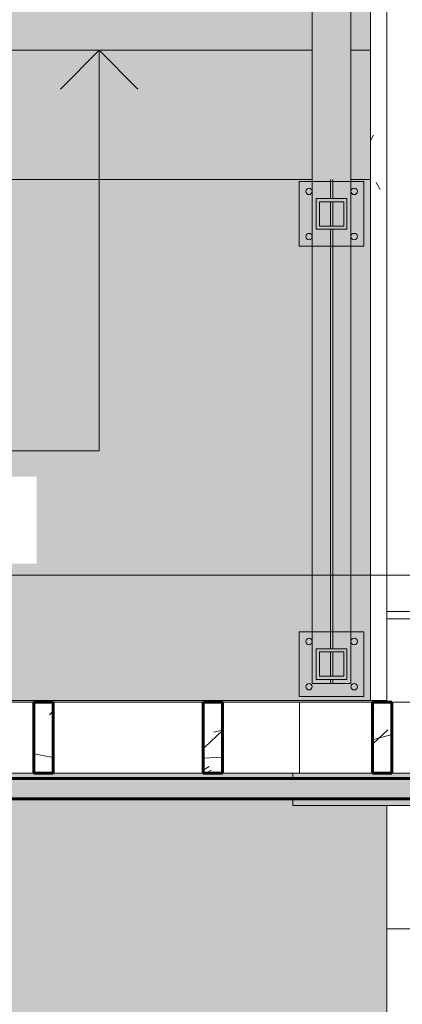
# Model space of a CAD drawing. Header units: inches. Extents: x 1931 to 3155, y 8338 to 8904.
# Tile 12 of 45: x 2401 to 2431, y 8490 to 8566. Entities that reach past the tile are written whole.
import ezdxf

# ---------------------------------------------------------------- set-up
doc = ezdxf.new("R2010")
doc.units = ezdxf.units.IN
doc.header["$MEASUREMENT"] = 0
doc.linetypes.add('Overhead 1_16_', pattern=[0.101562, 0.0625, -0.039062])
for name, color, linetype, lineweight in [('A-ANNO-DIMS', 211, 'Continuous', 9), ('A-ANNO-DIMS-48', 211, 'Continuous', 9), ('A-FLOR', 192, 'Continuous', 18), ('A-FLOR-HRAL', 11, 'Continuous', 9), ('A-GLAZ-CWMG', 51, 'Continuous', 9), ('A-GLAZ-CWMG-1', 51, 'Continuous', 60), ('A-ROOF', 132, 'Continuous', 18), ('A-ROOF-PATT-1', 132, 'Continuous', 9), ('A-WALL-1', 113, 'Continuous', 9), ('A-WALL-2', 113, 'Continuous', 60), ('C-BLDG-PADS', 91, 'Continuous', 9), ('I-WALL', 2, 'Continuous', 18), ('S-STRS', 31, 'Continuous', 9), ('S-STRS-1', 31, 'Overhead 1_16_', 9), ('S-STRS-ANNO', 31, 'Continuous', 9)]:
    doc.layers.add(name, color=color, linetype=linetype, lineweight=lineweight)
doc.styles.add('Century Gothic', font='ufonts.com_century-gothic.ttf', dxfattribs={"height": 4.5})
doc.dimstyles.new('OD__1__Tol__', dxfattribs={"dimscale": 12, "dimtxt": 4.698757, "dimasz": 0.5, "dimexe": 0.375, "dimexo": 0.25, "dimgap": 0.0625, "dimtad": 1, "dimdec": 0, "dimzin": 3, "dimdsep": 46, "dimlunit": 4, "dimtxsty": 'Century Gothic', "dimblk1": 'OBLIQUE', "dimblk2": 'OBLIQUE', "dimsah": 1, "dimcen": 0.09, "dimdle": 0.375, "dimazin": 0, "dimtfac": 1, "dimtdec": 4, "dimtix": 1, "dimtmove": 0, "dimatfit": 3, "dimfxl": 1, "dimtvp": 1, "dimtfill": 1, "dimfrac": 2, "dimtolj": 1, "dimtzin": 0, "dimarcsym": 2})

# ---------------------------------------------------------------- blocks, each defined once
blk = doc.blocks.new('Rectangular Mullion - Profile_Polycarbonate_Lower-1369387-FLOOR PLAN - 2ND FLOOR')
at = {"layer": 'A-GLAZ-CWMG'}
for points in [[(2469.43, 8507.644), (2471.68, 8507.644), (2471.68, 8508.069), (2422.43, 8508.069), (2422.43, 8507.644), (2467.93, 8507.644)], [(2424.51, 8505.569), (2471.68, 8505.569), (2471.68, 8506.069), (2422.43, 8506.069), (2422.43, 8505.569)]]:
    blk.add_hatch(color=256, dxfattribs=at).paths.add_polyline_path(points, flags=0)
for p, q in [((2422.43, 8508.069), (2422.43, 8507.644)), ((2428.602, 8508.069), (2422.43, 8508.069)), ((2441.712, 8508.069), (2430.102, 8508.069)), ((2422.43, 8506.069), (2422.43, 8505.569)), ((2471.68, 8505.569), (2422.43, 8505.569))]:
    blk.add_line(p, q, dxfattribs=at)
blk = doc.blocks.new('Rectangular Mullion - Stud - Base_Head-1369392-FLOOR PLAN - 2ND FLOOR')
at = {"layer": 'A-GLAZ-CWMG'}
for p, q in [((2422.948, 8513.569), (2416.993, 8513.569)), ((2422.948, 8508.069), (2422.948, 8513.569)), ((2416.993, 8508.069), (2422.43, 8508.069))]:
    blk.add_line(p, q, dxfattribs=at)
blk = doc.blocks.new('Rectangular Mullion - Stud - Vertical-1369394-FLOOR PLAN - 2ND FLOOR')
at = {"layer": 'A-GLAZ-CWMG'}
h = blk.add_hatch(dxfattribs=at)
h.set_pattern_fill('FP_24', color=256, style=0, pattern_type=2)
h.set_pattern_definition([(4.764, (-2428.602, 8503.989), (-264.33073053, -20.0293162), [2.89, -286.108]), (348.69, (-2425.722, 8504.229), (97.846637, -14.7692292), [3.671, -118.705]), (315, (-2422.122, 8503.509), (24.000618, 0), [2.715, -31.226]), (313.152, (-2420.202, 8501.589), (337.59427673, -358.50590651), [5.264, -521.098]), (347.005, (-2416.602, 8497.749), (-215.190878, 51.5072332), [3.202, -316.998]), (0, (-2413.482, 8497.03), (24, 24), [6, -18]), (9.462, (-2407.482, 8497.029), (-121.2976096, -16.2151408), [2.92, -143.067]), (5.711, (-2428.602, 8497.509), (-216.4749802, -19.2491386), [2.412, -238.785]), (0, (-2426.202, 8497.75), (24, 24), [3.6, -20.4]), (331.699, (-2422.602, 8497.749), (265.5406774, -141.13929466), [3.544, -350.812]), (307.875, (-2419.482, 8496.069), (-92.67717717, 122.5849696), [5.473, -268.169]), (320.711, (-2416.122, 8491.749), (146.13938044, -117.3845733), [3.411, -337.693]), (353.66, (-2413.482, 8489.589), (192.5853557, -18.7314135), [4.347, -212.983]), (11.889, (-2409.162, 8489.109), (-336.50838353, -69.58287241), [4.66, -461.336]), (6.71, (-2428.602, 8490.069), (215.67256736, 26.78553556), [4.108, -406.706]), (356.633, (-2424.522, 8490.549), (384.16561013, -21.19016942), [4.087, -404.618]), (326.31, (-2420.442, 8490.309), (-40.615467, 35.076419), [4.327, -82.207]), (312.51, (-2416.842, 8487.909), (242.17158089, -262.00993717), [3.907, -386.785]), (345.069, (-2414.202, 8485.029), (264.79744534, -69.01056513), [3.726, -368.854]), (0, (-2410.602, 8484.07), (24, 24), [2.88, -21.12]), (12.995, (-2407.722, 8484.069), (215.190878, 51.5072332), [3.202, -316.998]), (0, (-2421.162, 8508.07), (24, 24), [0.063, -23.937]), (136.848, (-2417.802, 8504.469), (358.50590651, -337.59427673), [5.264, -521.098]), (153.435, (-2421.642, 8484.069), (-33.599609, 4.799914), [2.147, -51.519]), (171.87, (-2423.562, 8485.029), (-144.9601737, 17.2798751), [3.394, -166.312]), (203.199, (-2426.922, 8485.509), (-117.5174286, -53.7938028), [1.828, -180.951]), (333.435, (-2417.802, 8504.469), (33.599609, -4.799914), [2.683, -50.982]), (353.29, (-2415.402, 8503.269), (-215.67256736, 26.78553556), [4.108, -406.706]), (10.125, (-2411.322, 8502.789), (407.70250838, 73.66378219), [6.826, -675.804]), (10.305, (-2428.602, 8506.629), (143.232332, 28.2248388), [2.683, -265.645]), (344.476, (-2425.962, 8507.109), (-263.31229919, 74.47540965), [4.484, -443.873]), (317.121, (-2421.642, 8505.909), (-310.28971512, 289.84112791), [4.585, -453.934]), (325.305, (-2418.282, 8502.789), (241.72817335, -165.50303544), [3.795, -375.679]), (350.538, (-2415.162, 8500.629), (121.2976096, -16.2151408), [4.38, -141.607]), (6.582, (-2410.842, 8499.909), (-408.21037087, -46.17851199), [6.281, -621.859]), (8.13, (-2428.602, 8500.629), (-144.9601737, -17.2798751), [3.394, -166.312]), (348.69, (-2425.242, 8501.109), (97.846637, -14.7692292), [3.671, -118.705]), (317.49, (-2421.642, 8500.389), (-262.00993717, 242.17158089), [3.907, -386.785]), (315, (-2418.762, 8497.749), (24.000618, 0), [4.412, -29.529]), (342.646, (-2415.642, 8494.629), (-311.14572085, 98.7331841), [4.023, -398.29]), (3.366, (-2411.802, 8493.429), (-384.16597991, -21.18346446), [4.087, -404.618]), (17.103, (-2407.722, 8493.669), (238.96152613, 75.3745247), [3.264, -323.171]), (8.746, (-2428.602, 8494.629), (167.44529743, 27.60680008), [3.157, -312.514]), (345.069, (-2425.482, 8495.109), (264.79744534, -69.01056513), [3.726, -368.854]), (327.995, (-2421.882, 8494.149), (-117.3041158, 76.3139748), [4.528, -221.887]), (310.101, (-2418.042, 8491.749), (-262.52245709, 313.24407783), [5.961, -590.186]), (344.055, (-2414.202, 8487.189), (-94.1891725, 30.3394132), [3.494, -171.228]), (6.009, (-2410.842, 8486.229), (239.73726688, 26.49841584), [4.585, -453.934]), (23.199, (-2406.282, 8486.709), (117.5174286, 53.7938028), [1.828, -180.951]), (9.462, (-2428.602, 8487.429), (-121.2976096, -16.2151408), [2.92, -143.067]), (349.992, (-2425.722, 8487.909), (264.48359408, -45.26219381), [4.143, -410.161]), (322.595, (-2421.642, 8487.189), (313.36391941, -238.21694532), [5.136, -508.486]), (330.945, (-2417.562, 8508.069), (170.2633483, -91.9257102), [2.471, -244.624]), (349.216, (-2415.402, 8506.869), (-383.5801134, 74.2040015), [5.131, -507.931]), (7.125, (-2410.362, 8505.909), (-168.7389667, -18.0921544), [5.805, -187.689])])
h.paths.add_polyline_path([(1.5, 0), (1.5, -5.5), (0, -5.5), (0, 0)], flags=0)
at = {"layer": 'A-GLAZ-CWMG-1'}
for p, q in [((0, 0), (1.5, 0)), ((0, -5.5), (0, 0)), ((1.5, 0), (1.5, -5.5)), ((1.5, -5.5), (0, -5.5))]:
    blk.add_line(p, q, dxfattribs=at)
blk = doc.blocks.new('Rectangular Mullion - Stud - Vertical-1310497-FLOOR PLAN - 2ND FLOOR')
at = {"layer": 'A-GLAZ-CWMG'}
h = blk.add_hatch(dxfattribs=at)
h.set_pattern_fill('FP_25', color=256, style=0, pattern_type=2)
h.set_pattern_definition([(4.764, (-2415.493, 8503.989), (-264.33073053, -20.0293162), [2.89, -286.108]), (348.69, (-2412.613, 8504.229), (97.846637, -14.7692292), [3.671, -118.705]), (315, (-2409.013, 8503.509), (24.000618, 0), [2.715, -31.226]), (313.152, (-2407.093, 8501.589), (337.59427673, -358.50590651), [5.264, -521.098]), (347.005, (-2403.493, 8497.749), (-215.190878, 51.5072332), [3.202, -316.998]), (0, (-2400.373, 8497.03), (24, 24), [6, -18]), (9.462, (-2394.373, 8497.029), (-121.2976096, -16.2151408), [2.92, -143.067]), (5.711, (-2415.493, 8497.509), (-216.4749802, -19.2491386), [2.412, -238.785]), (0, (-2413.093, 8497.75), (24, 24), [3.6, -20.4]), (331.699, (-2409.493, 8497.749), (265.5406774, -141.13929466), [3.544, -350.812]), (307.875, (-2406.373, 8496.069), (-92.67717717, 122.5849696), [5.473, -268.169]), (320.711, (-2403.013, 8491.749), (146.13938044, -117.3845733), [3.411, -337.693]), (353.66, (-2400.373, 8489.589), (192.5853557, -18.7314135), [4.347, -212.983]), (11.889, (-2396.053, 8489.109), (-336.50838353, -69.58287241), [4.66, -461.336]), (6.71, (-2415.493, 8490.069), (215.67256736, 26.78553556), [4.108, -406.706]), (356.633, (-2411.413, 8490.549), (384.16561013, -21.19016942), [4.087, -404.618]), (326.31, (-2407.333, 8490.309), (-40.615467, 35.076419), [4.327, -82.207]), (312.51, (-2403.733, 8487.909), (242.17158089, -262.00993717), [3.907, -386.785]), (345.069, (-2401.093, 8485.029), (264.79744534, -69.01056513), [3.726, -368.854]), (0, (-2397.493, 8484.07), (24, 24), [2.88, -21.12]), (12.995, (-2394.613, 8484.069), (215.190878, 51.5072332), [3.202, -316.998]), (0, (-2408.053, 8508.07), (24, 24), [0.063, -23.937]), (136.848, (-2404.693, 8504.469), (358.50590651, -337.59427673), [5.264, -521.098]), (153.435, (-2408.533, 8484.069), (-33.599609, 4.799914), [2.147, -51.519]), (171.87, (-2410.453, 8485.029), (-144.9601737, 17.2798751), [3.394, -166.312]), (203.199, (-2413.813, 8485.509), (-117.5174286, -53.7938028), [1.828, -180.951]), (333.435, (-2404.693, 8504.469), (33.599609, -4.799914), [2.683, -50.982]), (353.29, (-2402.293, 8503.269), (-215.67256736, 26.78553556), [4.108, -406.706]), (10.125, (-2398.213, 8502.789), (407.70250838, 73.66378219), [6.826, -675.804]), (10.305, (-2415.493, 8506.629), (143.232332, 28.2248388), [2.683, -265.645]), (344.476, (-2412.853, 8507.109), (-263.31229919, 74.47540965), [4.484, -443.873]), (317.121, (-2408.533, 8505.909), (-310.28971512, 289.84112791), [4.585, -453.934]), (325.305, (-2405.173, 8502.789), (241.72817335, -165.50303544), [3.795, -375.679]), (350.538, (-2402.053, 8500.629), (121.2976096, -16.2151408), [4.38, -141.607]), (6.582, (-2397.733, 8499.909), (-408.21037087, -46.17851199), [6.281, -621.859]), (8.13, (-2415.493, 8500.629), (-144.9601737, -17.2798751), [3.394, -166.312]), (348.69, (-2412.133, 8501.109), (97.846637, -14.7692292), [3.671, -118.705]), (317.49, (-2408.533, 8500.389), (-262.00993717, 242.17158089), [3.907, -386.785]), (315, (-2405.653, 8497.749), (24.000618, 0), [4.412, -29.529]), (342.646, (-2402.533, 8494.629), (-311.14572085, 98.7331841), [4.023, -398.29]), (3.366, (-2398.693, 8493.429), (-384.16597991, -21.18346446), [4.087, -404.618]), (17.103, (-2394.613, 8493.669), (238.96152613, 75.3745247), [3.264, -323.171]), (8.746, (-2415.493, 8494.629), (167.44529743, 27.60680008), [3.157, -312.514]), (345.069, (-2412.373, 8495.109), (264.79744534, -69.01056513), [3.726, -368.854]), (327.995, (-2408.773, 8494.149), (-117.3041158, 76.3139748), [4.528, -221.887]), (310.101, (-2404.933, 8491.749), (-262.52245709, 313.24407783), [5.961, -590.186]), (344.055, (-2401.093, 8487.189), (-94.1891725, 30.3394132), [3.494, -171.228]), (6.009, (-2397.733, 8486.229), (239.73726688, 26.49841584), [4.585, -453.934]), (23.199, (-2393.173, 8486.709), (117.5174286, 53.7938028), [1.828, -180.951]), (9.462, (-2415.493, 8487.429), (-121.2976096, -16.2151408), [2.92, -143.067]), (349.992, (-2412.613, 8487.909), (264.48359408, -45.26219381), [4.143, -410.161]), (322.595, (-2408.533, 8487.189), (313.36391941, -238.21694532), [5.136, -508.486]), (330.945, (-2404.453, 8508.069), (170.2633483, -91.9257102), [2.471, -244.624]), (349.216, (-2402.293, 8506.869), (-383.5801134, 74.2040015), [5.131, -507.931]), (7.125, (-2397.253, 8505.909), (-168.7389667, -18.0921544), [5.805, -187.689])])
h.paths.add_polyline_path([(1.5, 0), (1.5, -5.5), (0, -5.5), (0, 0)], flags=0)
at = {"layer": 'A-GLAZ-CWMG-1'}
for p, q in [((0, 0), (1.5, 0)), ((0, -5.5), (0, 0)), ((1.5, 0), (1.5, -5.5)), ((1.5, -5.5), (0, -5.5))]:
    blk.add_line(p, q, dxfattribs=at)
blk = doc.blocks.new('Rectangular Mullion - Stud - Base_Head-1249095-FLOOR PLAN - 2ND FLOOR')
at = {"layer": 'A-GLAZ-CWMG'}
for p, q in [((2363.055, 8513.569), (2351.446, 8513.569)), ((2351.446, 8508.069), (2363.055, 8508.069))]:
    blk.add_line(p, q, dxfattribs=at)
blk = doc.blocks.new('Rectangular Mullion - Stud - Vertical-1310504-FLOOR PLAN - 2ND FLOOR')
at = {"layer": 'A-GLAZ-CWMG'}
h = blk.add_hatch(dxfattribs=at)
h.set_pattern_fill('FP_26', color=256, style=0, pattern_type=2)
h.set_pattern_definition([(4.764, (-2402.384, 8503.989), (-264.33073053, -20.0293162), [2.89, -286.108]), (348.69, (-2399.504, 8504.229), (97.846637, -14.7692292), [3.671, -118.705]), (315, (-2395.904, 8503.509), (24.000618, 0), [2.715, -31.226]), (313.152, (-2393.984, 8501.589), (337.59427673, -358.50590651), [5.264, -521.098]), (347.005, (-2390.384, 8497.749), (-215.190878, 51.5072332), [3.202, -316.998]), (0, (-2387.264, 8497.03), (24, 24), [6, -18]), (9.462, (-2381.264, 8497.029), (-121.2976096, -16.2151408), [2.92, -143.067]), (5.711, (-2402.384, 8497.509), (-216.4749802, -19.2491386), [2.412, -238.785]), (0, (-2399.984, 8497.75), (24, 24), [3.6, -20.4]), (331.699, (-2396.384, 8497.749), (265.5406774, -141.13929466), [3.544, -350.812]), (307.875, (-2393.264, 8496.069), (-92.67717717, 122.5849696), [5.473, -268.169]), (320.711, (-2389.904, 8491.749), (146.13938044, -117.3845733), [3.411, -337.693]), (353.66, (-2387.264, 8489.589), (192.5853557, -18.7314135), [4.347, -212.983]), (11.889, (-2382.944, 8489.109), (-336.50838353, -69.58287241), [4.66, -461.336]), (6.71, (-2402.384, 8490.069), (215.67256736, 26.78553556), [4.108, -406.706]), (356.633, (-2398.304, 8490.549), (384.16561013, -21.19016942), [4.087, -404.618]), (326.31, (-2394.224, 8490.309), (-40.615467, 35.076419), [4.327, -82.207]), (312.51, (-2390.624, 8487.909), (242.17158089, -262.00993717), [3.907, -386.785]), (345.069, (-2387.984, 8485.029), (264.79744534, -69.01056513), [3.726, -368.854]), (0, (-2384.384, 8484.07), (24, 24), [2.88, -21.12]), (12.995, (-2381.504, 8484.069), (215.190878, 51.5072332), [3.202, -316.998]), (0, (-2394.944, 8508.07), (24, 24), [0.063, -23.937]), (136.848, (-2391.584, 8504.469), (358.50590651, -337.59427673), [5.264, -521.098]), (153.435, (-2395.424, 8484.069), (-33.599609, 4.799914), [2.147, -51.519]), (171.87, (-2397.344, 8485.029), (-144.9601737, 17.2798751), [3.394, -166.312]), (203.199, (-2400.704, 8485.509), (-117.5174286, -53.7938028), [1.828, -180.951]), (333.435, (-2391.584, 8504.469), (33.599609, -4.799914), [2.683, -50.982]), (353.29, (-2389.184, 8503.269), (-215.67256736, 26.78553556), [4.108, -406.706]), (10.125, (-2385.104, 8502.789), (407.70250838, 73.66378219), [6.826, -675.804]), (10.305, (-2402.384, 8506.629), (143.232332, 28.2248388), [2.683, -265.645]), (344.476, (-2399.744, 8507.109), (-263.31229919, 74.47540965), [4.484, -443.873]), (317.121, (-2395.424, 8505.909), (-310.28971512, 289.84112791), [4.585, -453.934]), (325.305, (-2392.064, 8502.789), (241.72817335, -165.50303544), [3.795, -375.679]), (350.538, (-2388.944, 8500.629), (121.2976096, -16.2151408), [4.38, -141.607]), (6.582, (-2384.624, 8499.909), (-408.21037087, -46.17851199), [6.281, -621.859]), (8.13, (-2402.384, 8500.629), (-144.9601737, -17.2798751), [3.394, -166.312]), (348.69, (-2399.024, 8501.109), (97.846637, -14.7692292), [3.671, -118.705]), (317.49, (-2395.424, 8500.389), (-262.00993717, 242.17158089), [3.907, -386.785]), (315, (-2392.544, 8497.749), (24.000618, 0), [4.412, -29.529]), (342.646, (-2389.424, 8494.629), (-311.14572085, 98.7331841), [4.023, -398.29]), (3.366, (-2385.584, 8493.429), (-384.16597991, -21.18346446), [4.087, -404.618]), (17.103, (-2381.504, 8493.669), (238.96152613, 75.3745247), [3.264, -323.171]), (8.746, (-2402.384, 8494.629), (167.44529743, 27.60680008), [3.157, -312.514]), (345.069, (-2399.264, 8495.109), (264.79744534, -69.01056513), [3.726, -368.854]), (327.995, (-2395.664, 8494.149), (-117.3041158, 76.3139748), [4.528, -221.887]), (310.101, (-2391.824, 8491.749), (-262.52245709, 313.24407783), [5.961, -590.186]), (344.055, (-2387.984, 8487.189), (-94.1891725, 30.3394132), [3.494, -171.228]), (6.009, (-2384.624, 8486.229), (239.73726688, 26.49841584), [4.585, -453.934]), (23.199, (-2380.064, 8486.709), (117.5174286, 53.7938028), [1.828, -180.951]), (9.462, (-2402.384, 8487.429), (-121.2976096, -16.2151408), [2.92, -143.067]), (349.992, (-2399.504, 8487.909), (264.48359408, -45.26219381), [4.143, -410.161]), (322.595, (-2395.424, 8487.189), (313.36391941, -238.21694532), [5.136, -508.486]), (330.945, (-2391.344, 8508.069), (170.2633483, -91.9257102), [2.471, -244.624]), (349.216, (-2389.184, 8506.869), (-383.5801134, 74.2040015), [5.131, -507.931]), (7.125, (-2384.144, 8505.909), (-168.7389667, -18.0921544), [5.805, -187.689])])
h.paths.add_polyline_path([(1.5, 0), (1.5, -5.5), (0, -5.5), (0, 0)], flags=0)
at = {"layer": 'A-GLAZ-CWMG-1'}
for p, q in [((0, 0), (1.5, 0)), ((0, -5.5), (0, 0)), ((1.5, 0), (1.5, -5.5)), ((1.5, -5.5), (0, -5.5))]:
    blk.add_line(p, q, dxfattribs=at)
blk = doc.blocks.new('Rectangular Mullion - Stud - Base_Head-1369400-FLOOR PLAN - 2ND FLOOR')
at = {"layer": 'A-GLAZ-CWMG'}
for p, q in [((2422.948, 8513.569), (2422.948, 8508.069)), ((2427.542, 8513.569), (2422.948, 8513.569))]:
    blk.add_line(p, q, dxfattribs=at)
blk = doc.blocks.new('Rectangular Mullion - Stud - Base_Head-1369401-FLOOR PLAN - 2ND FLOOR')
at = {"layer": 'A-GLAZ-CWMG'}
for p, q in [((2428.602, 8513.569), (2427.542, 8513.569)), ((2440.651, 8513.569), (2430.102, 8513.569))]:
    blk.add_line(p, q, dxfattribs=at)
blk = doc.blocks.new('Railing - 2_ x 1_2_ 2-V14-FLOOR PLAN - 2ND FLOOR')
at = {"layer": 'A-FLOR-HRAL'}
h = blk.add_hatch(color=256, dxfattribs=at)
h.paths.add_polyline_path([(1.685, -2.5), (2.5, -2.5), (2.5, 2.5), (-2.5, 2.5), (-2.5, -2.5), (1.573, -2.5)], flags=0)
h.paths.add_polyline_path([(1.685, -1.991), (1.573, -1.927), (1.509, -1.815), (1.509, -1.685), (1.573, -1.573), (1.685, -1.509), (1.815, -1.509), (1.915, -1.573), (1.967, -1.625), (1.991, -1.685), (1.991, -1.815), (1.927, -1.927), (1.815, -1.991)], flags=0)
h.paths.add_polyline_path([(-1.685, -1.991), (-1.815, -1.991), (-1.927, -1.927), (-1.991, -1.815), (-1.991, -1.685), (-1.927, -1.573), (-1.815, -1.509), (-1.685, -1.509), (-1.573, -1.573), (-1.509, -1.685), (-1.509, -1.815), (-1.573, -1.927)], flags=0)
h.paths.add_polyline_path([(-0.924, -1.187), (-1.187, -1.187), (-1.187, 1.188), (1.188, 1.188), (1.188, -1.187), (0.938, -1.187)], flags=0)
h.paths.add_polyline_path([(0.938, -0.937), (0.938, 0.938), (-0.937, 0.938), (-0.924, -0.937)], flags=0)
h.paths.add_polyline_path([(-1.815, 1.509), (-1.927, 1.573), (-1.991, 1.685), (-2, 1.75), (-1.967, 1.875), (-1.875, 1.967), (-1.75, 2), (-1.625, 1.967), (-1.573, 1.927), (-1.509, 1.815), (-1.509, 1.685), (-1.573, 1.573), (-1.685, 1.509)], flags=0)
h.paths.add_polyline_path([(1.815, 1.509), (1.685, 1.509), (1.573, 1.573), (1.509, 1.685), (1.509, 1.815), (1.573, 1.927), (1.625, 1.967), (1.75, 2), (1.875, 1.967), (1.967, 1.875), (1.991, 1.815), (1.991, 1.685), (1.967, 1.625), (1.875, 1.533)], flags=0)
h = blk.add_hatch(color=256, dxfattribs=at)
h.paths.add_polyline_path([(1.685, -1.991), (1.815, -1.991), (1.927, -1.927), (1.991, -1.815), (1.991, -1.685), (1.967, -1.625), (1.875, -1.533), (1.815, -1.509), (1.685, -1.509), (1.573, -1.573), (1.509, -1.685), (1.509, -1.815), (1.573, -1.927)], flags=0)
h.paths.add_polyline_path([(-1.815, -1.991), (-1.685, -1.991), (-1.573, -1.927), (-1.509, -1.815), (-1.509, -1.685), (-1.573, -1.573), (-1.685, -1.509), (-1.815, -1.509), (-1.927, -1.573), (-1.991, -1.685), (-1.991, -1.815), (-1.927, -1.927)], flags=0)
h.paths.add_polyline_path([(-1.685, 1.509), (-1.573, 1.573), (-1.509, 1.685), (-1.509, 1.815), (-1.573, 1.927), (-1.625, 1.967), (-1.75, 2), (-1.875, 1.967), (-1.967, 1.875), (-2, 1.75), (-1.991, 1.685), (-1.927, 1.573), (-1.815, 1.509)], flags=0)
h.paths.add_polyline_path([(1.815, 1.509), (1.875, 1.533), (1.967, 1.625), (1.991, 1.685), (1.991, 1.815), (1.967, 1.875), (1.875, 1.967), (1.75, 2), (1.625, 1.967), (1.573, 1.927), (1.509, 1.815), (1.509, 1.685), (1.573, 1.573), (1.685, 1.509)], flags=0)
h = blk.add_hatch(color=256, dxfattribs=at)
h.paths.add_polyline_path([(-1.187, -1.187), (1.188, -1.187), (1.188, 1.188), (-1.187, 1.188), (-1.187, 1.05)], flags=0)
h.paths.add_polyline_path([(-0.937, -0.937), (-0.924, 0.938), (0.938, 0.938), (0.938, -0.937), (-0.924, -0.937)], flags=0)
for p, q in [((2.5, 2.5), (-2.5, 2.5)), ((-2.5, 2.5), (-2.5, -2.5)), ((2.5, -2.5), (2.5, 2.5)), ((-1.187, 1.188), (1.188, 1.188)), ((-1.187, -1.187), (-1.187, 1.188)), ((-0.937, -0.937), (-0.937, 0.938)), ((-0.937, 0.938), (0.938, 0.938)), ((0.938, 0.938), (0.938, -0.937)), ((1.188, 1.188), (1.188, -1.187)), ((1.188, -1.187), (-1.187, -1.187)), ((0.938, -0.937), (-0.937, -0.937)), ((-2.5, -2.5), (2.5, -2.5))]:
    blk.add_line(p, q, dxfattribs=at)
for centre, start, end in [((-1.75, 1.75), 360, 180), ((-1.75, 1.75), 180, 360), ((1.75, 1.75), 360, 180), ((1.75, 1.75), 180, 360), ((-1.75, -1.75), 360, 180), ((1.75, -1.75), 360, 180), ((-1.75, -1.75), 180, 360), ((1.75, -1.75), 180, 360)]:
    blk.add_arc(centre, 0.25, start, end, dxfattribs=at)
blk = doc.blocks.new('Railing - Railing-1347424-FLOOR PLAN - 2ND FLOOR')
at = {"layer": 'A-FLOR-HRAL'}
h = blk.add_hatch(color=256, dxfattribs=at)
h.paths.add_polyline_path([(-8554.007, 2424.51), (-8554.007, 2426.934), (-8624.007, 2426.934), (-8624.007, 2423.934), (-8554.007, 2423.934)], flags=0)
h.paths.add_polyline_path([(-8588.192, 2424.247), (-8588.861, 2424.247), (-8588.861, 2426.622), (-8588.192, 2426.622), (-8588.192, 2426.372), (-8588.611, 2426.372), (-8588.611, 2424.497), (-8588.192, 2424.497)], flags=0)
h.paths.add_polyline_path([(-8623.025, 2424.247), (-8623.694, 2424.247), (-8623.694, 2426.622), (-8623.025, 2426.622), (-8623.025, 2426.372), (-8623.444, 2426.372), (-8623.444, 2424.497), (-8623.025, 2424.497)], flags=0)
h = blk.add_hatch(color=256, dxfattribs=at)
h.paths.add_polyline_path([(-8554.007, 2424.51), (-8554.007, 2426.934), (-8624.007, 2426.934), (-8624.007, 2423.934), (-8554.007, 2423.934)], flags=0)
h.paths.add_polyline_path([(-8588.192, 2424.247), (-8588.861, 2424.247), (-8588.861, 2426.622), (-8588.192, 2426.622), (-8588.192, 2426.372), (-8588.611, 2426.372), (-8588.611, 2424.497), (-8588.192, 2424.497)], flags=0)
h.paths.add_polyline_path([(-8623.025, 2424.247), (-8623.694, 2424.247), (-8623.694, 2426.622), (-8623.025, 2426.622), (-8623.025, 2426.372), (-8623.444, 2426.372), (-8623.444, 2424.497), (-8623.025, 2424.497)], flags=0)
h = blk.add_hatch(color=256, dxfattribs=at)
h.paths.add_polyline_path([(-8554.007, 2424.51), (-8554.007, 2426.934), (-8624.007, 2426.934), (-8624.007, 2423.934), (-8554.007, 2423.934)], flags=0)
h.paths.add_polyline_path([(-8588.192, 2424.247), (-8588.861, 2424.247), (-8588.861, 2426.622), (-8588.192, 2426.622), (-8588.192, 2426.372), (-8588.611, 2426.372), (-8588.611, 2424.497), (-8588.192, 2424.497)], flags=0)
h.paths.add_polyline_path([(-8623.025, 2424.247), (-8623.694, 2424.247), (-8623.694, 2426.622), (-8623.025, 2426.622), (-8623.025, 2426.372), (-8623.444, 2426.372), (-8623.444, 2424.497), (-8623.025, 2424.497)], flags=0)
h = blk.add_hatch(color=256, dxfattribs=at)
h.paths.add_polyline_path([(-8554.007, 2424.51), (-8554.007, 2426.934), (-8624.007, 2426.934), (-8624.007, 2423.934), (-8554.007, 2423.934)], flags=0)
h.paths.add_polyline_path([(-8588.192, 2424.247), (-8588.861, 2424.247), (-8588.861, 2426.622), (-8588.192, 2426.622), (-8588.192, 2426.372), (-8588.611, 2426.372), (-8588.611, 2424.497), (-8588.192, 2424.497)], flags=0)
h.paths.add_polyline_path([(-8623.025, 2424.247), (-8623.694, 2424.247), (-8623.694, 2426.622), (-8623.025, 2426.622), (-8623.025, 2426.372), (-8623.444, 2426.372), (-8623.444, 2424.497), (-8623.025, 2424.497)], flags=0)
h = blk.add_hatch(color=256, dxfattribs=at)
h.paths.add_polyline_path([(-8554.007, 2424.51), (-8554.007, 2426.934), (-8624.007, 2426.934), (-8624.007, 2423.934), (-8554.007, 2423.934)], flags=0)
h.paths.add_polyline_path([(-8588.192, 2424.247), (-8588.861, 2424.247), (-8588.861, 2426.622), (-8588.192, 2426.622), (-8588.192, 2426.372), (-8588.611, 2426.372), (-8588.611, 2424.497), (-8588.192, 2424.497)], flags=0)
h.paths.add_polyline_path([(-8623.025, 2424.247), (-8623.694, 2424.247), (-8623.694, 2426.622), (-8623.025, 2426.622), (-8623.025, 2426.372), (-8623.444, 2426.372), (-8623.444, 2424.497), (-8623.025, 2424.497)], flags=0)
h = blk.add_hatch(color=256, dxfattribs=at)
h.paths.add_polyline_path([(-8554.007, 2424.51), (-8554.007, 2426.934), (-8624.007, 2426.934), (-8624.007, 2423.934), (-8554.007, 2423.934)], flags=0)
h.paths.add_polyline_path([(-8588.192, 2424.247), (-8588.861, 2424.247), (-8588.861, 2426.622), (-8588.192, 2426.622), (-8588.192, 2426.372), (-8588.611, 2426.372), (-8588.611, 2424.497), (-8588.192, 2424.497)], flags=0)
h.paths.add_polyline_path([(-8623.025, 2424.247), (-8623.694, 2424.247), (-8623.694, 2426.622), (-8623.025, 2426.622), (-8623.025, 2426.372), (-8623.444, 2426.372), (-8623.444, 2424.497), (-8623.025, 2424.497)], flags=0)
h = blk.add_hatch(color=256, dxfattribs=at)
h.paths.add_polyline_path([(-8554.007, 2424.51), (-8554.007, 2426.934), (-8624.007, 2426.934), (-8624.007, 2423.934), (-8554.007, 2423.934)], flags=0)
h.paths.add_polyline_path([(-8588.192, 2424.247), (-8588.861, 2424.247), (-8588.861, 2426.622), (-8588.192, 2426.622), (-8588.192, 2426.372), (-8588.611, 2426.372), (-8588.611, 2424.497), (-8588.192, 2424.497)], flags=0)
h.paths.add_polyline_path([(-8623.025, 2424.247), (-8623.694, 2424.247), (-8623.694, 2426.622), (-8623.025, 2426.622), (-8623.025, 2426.372), (-8623.444, 2426.372), (-8623.444, 2424.497), (-8623.025, 2424.497)], flags=0)
h = blk.add_hatch(color=256, dxfattribs=at)
h.paths.add_polyline_path([(-8554.007, 2424.51), (-8554.007, 2426.934), (-8624.007, 2426.934), (-8624.007, 2423.934), (-8554.007, 2423.934)], flags=0)
h.paths.add_polyline_path([(-8588.192, 2424.247), (-8588.861, 2424.247), (-8588.861, 2426.622), (-8588.192, 2426.622), (-8588.192, 2426.372), (-8588.611, 2426.372), (-8588.611, 2424.497), (-8588.192, 2424.497)], flags=0)
h.paths.add_polyline_path([(-8623.025, 2424.247), (-8623.694, 2424.247), (-8623.694, 2426.622), (-8623.025, 2426.622), (-8623.025, 2426.372), (-8623.444, 2426.372), (-8623.444, 2424.497), (-8623.025, 2424.497)], flags=0)
h = blk.add_hatch(color=256, dxfattribs=at)
h.paths.add_polyline_path([(-8554.007, 2424.51), (-8554.007, 2426.934), (-8624.007, 2426.934), (-8624.007, 2423.934), (-8554.007, 2423.934)], flags=0)
h.paths.add_polyline_path([(-8588.192, 2424.247), (-8588.861, 2424.247), (-8588.861, 2426.622), (-8588.192, 2426.622), (-8588.192, 2426.372), (-8588.611, 2426.372), (-8588.611, 2424.497), (-8588.192, 2424.497)], flags=0)
h.paths.add_polyline_path([(-8623.025, 2424.247), (-8623.694, 2424.247), (-8623.694, 2426.622), (-8623.025, 2426.622), (-8623.025, 2426.372), (-8623.444, 2426.372), (-8623.444, 2424.497), (-8623.025, 2424.497)], flags=0)
h = blk.add_hatch(color=256, dxfattribs=at)
h.paths.add_polyline_path([(-8554.007, 2424.51), (-8554.007, 2426.934), (-8624.007, 2426.934), (-8624.007, 2423.934), (-8554.007, 2423.934)], flags=0)
h.paths.add_polyline_path([(-8588.192, 2424.247), (-8588.861, 2424.247), (-8588.861, 2426.622), (-8588.192, 2426.622), (-8588.192, 2426.372), (-8588.611, 2426.372), (-8588.611, 2424.497), (-8588.192, 2424.497)], flags=0)
h.paths.add_polyline_path([(-8623.025, 2424.247), (-8623.694, 2424.247), (-8623.694, 2426.622), (-8623.025, 2426.622), (-8623.025, 2426.372), (-8623.444, 2426.372), (-8623.444, 2424.497), (-8623.025, 2424.497)], flags=0)
h = blk.add_hatch(color=256, dxfattribs=at)
h.paths.add_polyline_path([(-8554.007, 2424.51), (-8554.007, 2426.934), (-8624.007, 2426.934), (-8624.007, 2423.934), (-8554.007, 2423.934)], flags=0)
h.paths.add_polyline_path([(-8588.192, 2424.247), (-8588.861, 2424.247), (-8588.861, 2426.622), (-8588.192, 2426.622), (-8588.192, 2426.372), (-8588.611, 2426.372), (-8588.611, 2424.497), (-8588.192, 2424.497)], flags=0)
h.paths.add_polyline_path([(-8623.025, 2424.247), (-8623.694, 2424.247), (-8623.694, 2426.622), (-8623.025, 2426.622), (-8623.025, 2426.372), (-8623.444, 2426.372), (-8623.444, 2424.497), (-8623.025, 2424.497)], flags=0)
h = blk.add_hatch(color=256, dxfattribs=at)
h.paths.add_polyline_path([(-8554.007, 2424.51), (-8554.007, 2426.934), (-8624.007, 2426.934), (-8624.007, 2423.934), (-8554.007, 2423.934)], flags=0)
h.paths.add_polyline_path([(-8588.192, 2424.247), (-8588.861, 2424.247), (-8588.861, 2426.622), (-8588.192, 2426.622), (-8588.192, 2426.372), (-8588.611, 2426.372), (-8588.611, 2424.497), (-8588.192, 2424.497)], flags=0)
h.paths.add_polyline_path([(-8623.025, 2424.247), (-8623.694, 2424.247), (-8623.694, 2426.622), (-8623.025, 2426.622), (-8623.025, 2426.372), (-8623.444, 2426.372), (-8623.444, 2424.497), (-8623.025, 2424.497)], flags=0)
for p, q in [((-8624.007, 2426.934), (-8554.007, 2426.934)), ((-8554.007, 2426.934), (-8515.007, 2426.934)), ((-8515.007, 2426.934), (-8515.007, 2423.934)), ((-8554.007, 2425.528), (-8552.528, 2425.528)), ((-8554.007, 2425.528), (-8552.528, 2425.528)), ((-8554.007, 2425.528), (-8552.528, 2425.528)), ((-8554.007, 2425.528), (-8552.528, 2425.528)), ((-8554.007, 2425.528), (-8552.528, 2425.528)), ((-8554.007, 2425.528), (-8552.528, 2425.528)), ((-8554.007, 2425.528), (-8552.528, 2425.528)), ((-8554.007, 2425.528), (-8552.528, 2425.528)), ((-8554.007, 2425.528), (-8552.528, 2425.528)), ((-8554.007, 2425.528), (-8552.528, 2425.528)), ((-8554.007, 2425.528), (-8552.528, 2425.528)), ((-8554.007, 2425.34), (-8552.528, 2425.34)), ((-8554.007, 2425.34), (-8552.528, 2425.34)), ((-8554.007, 2425.34), (-8552.528, 2425.34)), ((-8554.007, 2425.34), (-8552.528, 2425.34)), ((-8554.007, 2425.34), (-8552.528, 2425.34)), ((-8554.007, 2425.34), (-8552.528, 2425.34)), ((-8554.007, 2425.34), (-8552.528, 2425.34)), ((-8554.007, 2425.34), (-8552.528, 2425.34)), ((-8554.007, 2425.34), (-8552.528, 2425.34)), ((-8554.007, 2425.34), (-8552.528, 2425.34)), ((-8554.007, 2425.34), (-8552.528, 2425.34)), ((-8552.278, 2425.528), (-8550.403, 2425.528)), ((-8552.278, 2425.528), (-8550.403, 2425.528)), ((-8552.278, 2425.528), (-8550.403, 2425.528)), ((-8552.278, 2425.528), (-8550.403, 2425.528)), ((-8552.278, 2425.528), (-8550.403, 2425.528)), ((-8552.278, 2425.528), (-8550.403, 2425.528)), ((-8552.278, 2425.528), (-8550.403, 2425.528)), ((-8552.278, 2425.528), (-8550.403, 2425.528)), ((-8552.278, 2425.528), (-8550.403, 2425.528)), ((-8552.278, 2425.528), (-8550.403, 2425.528)), ((-8552.278, 2425.528), (-8550.403, 2425.528)), ((-8552.278, 2425.34), (-8550.403, 2425.34)), ((-8552.278, 2425.34), (-8550.403, 2425.34)), ((-8552.278, 2425.34), (-8550.403, 2425.34)), ((-8552.278, 2425.34), (-8550.403, 2425.34)), ((-8552.278, 2425.34), (-8550.403, 2425.34)), ((-8552.278, 2425.34), (-8550.403, 2425.34)), ((-8552.278, 2425.34), (-8550.403, 2425.34)), ((-8552.278, 2425.34), (-8550.403, 2425.34)), ((-8552.278, 2425.34), (-8550.403, 2425.34)), ((-8552.278, 2425.34), (-8550.403, 2425.34)), ((-8552.278, 2425.34), (-8550.403, 2425.34)), ((-8550.153, 2425.528), (-8517.694, 2425.528)), ((-8550.153, 2425.528), (-8517.694, 2425.528)), ((-8550.153, 2425.528), (-8517.694, 2425.528)), ((-8550.153, 2425.528), (-8517.694, 2425.528)), ((-8550.153, 2425.528), (-8517.694, 2425.528)), ((-8550.153, 2425.528), (-8517.694, 2425.528)), ((-8550.153, 2425.528), (-8517.694, 2425.528)), ((-8550.153, 2425.528), (-8517.694, 2425.528)), ((-8550.153, 2425.528), (-8517.694, 2425.528)), ((-8550.153, 2425.528), (-8517.694, 2425.528)), ((-8550.153, 2425.528), (-8517.694, 2425.528)), ((-8550.153, 2425.34), (-8517.694, 2425.34)), ((-8550.153, 2425.34), (-8517.694, 2425.34)), ((-8550.153, 2425.34), (-8517.694, 2425.34)), ((-8550.153, 2425.34), (-8517.694, 2425.34)), ((-8550.153, 2425.34), (-8517.694, 2425.34)), ((-8550.153, 2425.34), (-8517.694, 2425.34)), ((-8550.153, 2425.34), (-8517.694, 2425.34)), ((-8550.153, 2425.34), (-8517.694, 2425.34)), ((-8550.153, 2425.34), (-8517.694, 2425.34)), ((-8550.153, 2425.34), (-8517.694, 2425.34)), ((-8550.153, 2425.34), (-8517.694, 2425.34)), ((-8517.444, 2425.528), (-8515.569, 2425.528)), ((-8517.444, 2425.528), (-8515.569, 2425.528)), ((-8517.444, 2425.528), (-8515.569, 2425.528)), ((-8517.444, 2425.528), (-8515.569, 2425.528)), ((-8517.444, 2425.528), (-8515.569, 2425.528)), ((-8517.444, 2425.528), (-8515.569, 2425.528)), ((-8517.444, 2425.528), (-8515.569, 2425.528)), ((-8517.444, 2425.528), (-8515.569, 2425.528)), ((-8517.444, 2425.528), (-8515.569, 2425.528)), ((-8517.444, 2425.528), (-8515.569, 2425.528)), ((-8517.444, 2425.528), (-8515.569, 2425.528)), ((-8517.444, 2425.34), (-8515.569, 2425.34)), ((-8517.444, 2425.34), (-8515.569, 2425.34)), ((-8517.444, 2425.34), (-8515.569, 2425.34)), ((-8517.444, 2425.34), (-8515.569, 2425.34)), ((-8517.444, 2425.34), (-8515.569, 2425.34)), ((-8517.444, 2425.34), (-8515.569, 2425.34)), ((-8517.444, 2425.34), (-8515.569, 2425.34)), ((-8517.444, 2425.34), (-8515.569, 2425.34)), ((-8517.444, 2425.34), (-8515.569, 2425.34)), ((-8517.444, 2425.34), (-8515.569, 2425.34)), ((-8517.444, 2425.34), (-8515.569, 2425.34)), ((-8515.319, 2425.528), (-8515.007, 2425.528)), ((-8515.319, 2425.528), (-8515.007, 2425.528)), ((-8515.319, 2425.528), (-8515.007, 2425.528)), ((-8515.319, 2425.528), (-8515.007, 2425.528)), ((-8515.319, 2425.528), (-8515.007, 2425.528)), ((-8515.319, 2425.528), (-8515.007, 2425.528)), ((-8515.319, 2425.528), (-8515.007, 2425.528)), ((-8515.319, 2425.528), (-8515.007, 2425.528)), ((-8515.319, 2425.528), (-8515.007, 2425.528)), ((-8515.319, 2425.528), (-8515.007, 2425.528)), ((-8515.319, 2425.528), (-8515.007, 2425.528)), ((-8515.319, 2425.34), (-8515.007, 2425.34)), ((-8515.319, 2425.34), (-8515.007, 2425.34)), ((-8515.319, 2425.34), (-8515.007, 2425.34)), ((-8515.319, 2425.34), (-8515.007, 2425.34)), ((-8515.319, 2425.34), (-8515.007, 2425.34)), ((-8515.319, 2425.34), (-8515.007, 2425.34)), ((-8515.319, 2425.34), (-8515.007, 2425.34)), ((-8515.319, 2425.34), (-8515.007, 2425.34)), ((-8515.319, 2425.34), (-8515.007, 2425.34)), ((-8515.319, 2425.34), (-8515.007, 2425.34)), ((-8515.319, 2425.34), (-8515.007, 2425.34)), ((-8515.007, 2425.528), (-8515.007, 2425.34)), ((-8515.007, 2425.528), (-8515.007, 2425.34)), ((-8515.007, 2425.528), (-8515.007, 2425.34)), ((-8515.007, 2425.528), (-8515.007, 2425.34)), ((-8515.007, 2425.528), (-8515.007, 2425.34)), ((-8515.007, 2425.528), (-8515.007, 2425.34)), ((-8515.007, 2425.528), (-8515.007, 2425.34)), ((-8515.007, 2425.528), (-8515.007, 2425.34)), ((-8515.007, 2425.528), (-8515.007, 2425.34)), ((-8515.007, 2425.528), (-8515.007, 2425.34)), ((-8515.007, 2425.528), (-8515.007, 2425.34)), ((-8624.007, 2423.934), (-8554.007, 2423.934)), ((-8554.007, 2423.934), (-8515.007, 2423.934))]:
    blk.add_line(p, q, dxfattribs=at)
at = {"rotation": 89.99999999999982}
for p in [(-8551.34, 2425.434), (-8516.507, 2425.434)]:
    blk.add_blockref('Railing - 2_ x 1_2_ 2-V14-FLOOR PLAN - 2ND FLOOR', p, dxfattribs=at)
blk = doc.blocks.new('DIMBLOCK19-FLOOR PLAN - 2ND FLOOR')
at = {"layer": 'A-ANNO-DIMS-48'}
for p, q in [((2344.434, 8551.007), (2344.434, 8518.876)), ((2344.434, 8523.376), (2344.434, 8551.007)), ((2436.462, 8522.133), (2436.462, 8527.876)), ((2440.962, 8523.376), (2339.934, 8523.376)), ((2436.462, 8523.376), (2436.462, 8522.133))]:
    blk.add_line(p, q, dxfattribs=at)
at = {"layer": 'A-ANNO-DIMS-48', "lineweight": 50}
for p, q in [((2344.434, 8523.376), (2347.434, 8526.376)), ((2436.462, 8523.376), (2439.462, 8526.376)), ((2344.434, 8523.376), (2341.434, 8520.376)), ((2436.462, 8523.376), (2433.462, 8520.376))]:
    blk.add_line(p, q, dxfattribs=at)
at = {"layer": 'A-ANNO-DIMS-48', "color": 0, "insert": (2382.579, 8529.893), "char_height": 4.5, "width": 18.88453, "attachment_point": 1, "line_spacing_factor": 0.984502, "style": 'Century Gothic', "bg_fill": 3, "box_fill_scale": 1.25, "bg_fill_color": 256, "bg_fill_true_color": 13158600, "bg_fill_transparency": 0}
blk.add_mtext('7\' - 8"', dxfattribs=at)
blk = doc.blocks.new('_Oblique')
at = {"color": 0, "linetype": 'ByBlock', "lineweight": -2}
blk.add_line((-0.5, -0.5), (0.5, 0.5), dxfattribs=at)

msp = doc.modelspace()

# ---------------------------------------------------------------- hatches: boundary and pattern name
at = {"layer": 'A-FLOR'}
h = msp.add_hatch(color=256, dxfattribs=at)
h.paths.add_polyline_path([(2429.712, 8372.569), (2429.712, 8394.069), (2424.337, 8394.069), (2424.337, 8403.194), (2429.712, 8403.194), (2429.712, 8505.569), (2422.43, 8505.569), (2422.43, 8506.069), (2339.587, 8506.069), (2339.587, 8505.569), (2334.337, 8505.569), (2334.337, 8508.319), (2334.762, 8508.319), (2334.762, 8513.694), (2334.337, 8513.694), (2334.337, 8621.319), (2286.337, 8621.319), (2286.337, 8372.569), (2424.337, 8372.569)], flags=0)
h.paths.add_polyline_path([(2339.524, 8505.632), (2339.524, 8506.007), (2339.337, 8506.007), (2339.337, 8506.069), (2336.899, 8506.069), (2336.899, 8505.632), (2339.274, 8505.632)], flags=0)
h.paths.add_polyline_path([(2334.399, 8505.632), (2334.762, 8505.632), (2334.762, 8508.069), (2334.699, 8508.069), (2334.699, 8508.257), (2334.399, 8508.257), (2334.399, 8508.007)], flags=0)
h.paths.add_polyline_path([(2336.774, 8505.632), (2336.774, 8508.257), (2336.399, 8508.257), (2336.399, 8508.069), (2336.337, 8508.069), (2336.337, 8505.632)], flags=0)
h.paths.add_polyline_path([(2390.774, 8507.644), (2422.43, 8507.644), (2422.43, 8508.069), (2342.337, 8508.069), (2342.337, 8507.644), (2389.274, 8507.644)], flags=0)
h.paths.add_polyline_path([(2336.837, 8508.319), (2336.837, 8513.569), (2429.712, 8513.569), (2429.712, 8513.694), (2336.337, 8513.694), (2336.337, 8508.319), (2336.774, 8508.319)], flags=0)
at = {"layer": 'A-ROOF-PATT-1'}
h = msp.add_hatch(dxfattribs=at)
h.set_pattern_fill('FP_9', color=256, style=0, pattern_type=2)
h.set_pattern_definition([(0, (1157.785, 0), (0, 12), [])])
h.paths.add_polyline_path([(2475.57, 8394.819), (2475.57, 8505.569), (2429.712, 8505.569), (2429.712, 8394.819), (2462.944, 8394.819)], flags=0)
h.paths.add_polyline_path([(2475.481, 8513.569), (2475.57, 8513.569), (2475.57, 8520.569), (2429.712, 8520.569), (2429.712, 8513.569), (2473.448, 8513.569)], flags=0)
at = {"layer": 'A-WALL-1'}
msp.add_hatch(color=256, dxfattribs=at).paths.add_polyline_path([(2405.293, 8506.069), (2475.481, 8506.069), (2475.481, 8507.644), (2336.899, 8507.644), (2336.899, 8506.069), (2386.076, 8506.069)], flags=0)
at = {"layer": 'C-BLDG-PADS'}
h = msp.add_hatch(dxfattribs=at)
h.set_pattern_fill('FP_34', color=256, style=0, pattern_type=2)
h.set_pattern_definition([(0, (0, 0), (15.36, 3.84), [0.634, -10.886, 0.634, -10.886, -61.44]), (0, (0, 0), (15.36, 3.84), [-23.04, 0.634, -22.406, 0.634, -10.886, -26.88]), (0, (0, 0), (15.36, 3.84), [-57.6, 0.634, -7.046, 0.634, -18.566]), (120, (5.76, 1.92), (-11.0055376, 11.3821502), [0.634, -10.886, 0.634, -10.886, -61.44]), (120, (5.76, 1.92), (-11.0055376, 11.3821502), [-23.04, 0.634, -22.406, 0.634, -10.886, -26.88]), (120, (5.76, 1.92), (-11.0055376, 11.3821502), [-57.6, 0.634, -7.046, 0.634, -18.566]), (240, (7.68, 9.6), (-4.3544624, -15.2221502), [0.634, -10.886, 0.634, -10.886, -61.44]), (240, (7.68, 9.6), (-4.3544624, -15.2221502), [-23.04, 0.634, -22.406, 0.634, -10.886, -26.88]), (240, (7.68, 9.6), (-4.3544624, -15.2221502), [-57.6, 0.634, -7.046, 0.634, -18.566])])
h.paths.add_polyline_path([(2334.337, 8513.694), (2334.762, 8513.694), (2334.762, 8617.819), (2334.337, 8617.819), (2334.337, 8513.819)], flags=0)
h.paths.add_polyline_path([(2336.337, 8513.694), (2336.837, 8513.694), (2336.837, 8617.819), (2336.337, 8617.819), (2336.337, 8513.819)], flags=0)
h.paths.add_polyline_path([(2342.337, 8513.694), (2344.434, 8513.694), (2344.434, 8513.819), (2343.337, 8513.819), (2343.337, 8621.319), (2342.337, 8621.319), (2342.337, 8513.819)], flags=0)
h.paths.add_polyline_path([(2428.434, 8513.694), (2429.712, 8513.694), (2429.712, 8624.007), (2428.434, 8624.007), (2428.434, 8514.443)], flags=0)
h.paths.add_polyline_path([(2334.699, 8617.882), (2334.699, 8618.069), (2334.762, 8618.069), (2334.762, 8620.507), (2334.399, 8620.507), (2334.399, 8617.882)], flags=0)
h.paths.add_polyline_path([(2336.399, 8617.882), (2336.774, 8617.882), (2336.774, 8620.507), (2336.337, 8620.507), (2336.337, 8618.069), (2336.399, 8618.069), (2336.399, 8617.913)], flags=0)
h.paths.add_polyline_path([(2334.399, 8620.569), (2336.837, 8620.569), (2336.837, 8621.319), (2334.337, 8621.319), (2334.337, 8620.569)], flags=0)
h.paths.add_polyline_path([(2344.434, 8623.819), (2344.434, 8624.007), (2343.899, 8624.007), (2343.899, 8623.819)], flags=0)
at = {"layer": 'S-STRS'}
h = msp.add_hatch(color=256, dxfattribs=at)
h.paths.add_polyline_path([(2386.434, 8564.007), (2388.184, 8564.007), (2388.184, 8574.007), (2386.434, 8574.007), (2386.434, 8567.949)], flags=0)
h.paths.add_polyline_path([(2391.184, 8564.007), (2423.934, 8564.007), (2423.934, 8574.007), (2391.184, 8574.007), (2391.184, 8567.949)], flags=0)
h.paths.add_polyline_path([(2426.934, 8564.007), (2428.434, 8564.007), (2428.434, 8574.007), (2426.934, 8574.007), (2426.934, 8567.949)], flags=0)
h = msp.add_hatch(color=256, dxfattribs=at)
h.paths.add_polyline_path([(2423.934, 8554.007), (2423.934, 8564.007), (2386.434, 8564.007), (2386.434, 8561.163), (2387.243, 8560.932), (2388.211, 8560.576), (2389.592, 8559.846), (2390.269, 8559.451), (2391.5, 8558.453), (2391.999, 8558.029), (2393.282, 8556.471), (2393.491, 8556.21), (2394.61, 8554.101), (2394.639, 8554.007), (2405.293, 8554.007)], flags=0)
h.paths.add_polyline_path([(2428.434, 8554.007), (2428.434, 8564.007), (2426.934, 8564.007), (2426.934, 8554.007)], flags=0)
h = msp.add_hatch(color=256, dxfattribs=at)
h.paths.add_polyline_path([(2346.122, 8513.694), (2428.434, 8513.694), (2428.434, 8554.007), (2394.639, 8554.007), (2395.283, 8551.884), (2395.507, 8549.475), (2395.283, 8547.202), (2394.6, 8544.951), (2393.491, 8542.876), (2391.925, 8540.996), (2390.627, 8539.918), (2390.144, 8539.545), (2389.021, 8538.916), (2387.979, 8538.412), (2386.782, 8538.013), (2385.641, 8537.738), (2385.018, 8537.653), (2383.513, 8537.543), (2381.628, 8537.698), (2380.976, 8537.824), (2379.911, 8538.109), (2378.856, 8538.489), (2377.918, 8538.96), (2376.846, 8539.566), (2375.75, 8540.443), (2374.977, 8541.12), (2373.536, 8542.876), (2372.427, 8544.951), (2371.744, 8547.202), (2371.513, 8549.543), (2371.744, 8551.884), (2372.388, 8554.007), (2344.434, 8554.007), (2344.434, 8513.694)], flags=0)
h.paths.add_polyline_path([(2422.934, 8514.007), (2422.934, 8519.007), (2427.934, 8519.007), (2427.934, 8514.007), (2424.51, 8514.007)], flags=0)
h.paths.add_polyline_path([(2427.934, 8548.84), (2422.934, 8548.84), (2422.934, 8553.84), (2427.934, 8553.84), (2427.934, 8551.152)], flags=0)

# ---------------------------------------------------------------- linework, layer by layer
at = {"layer": 'A-FLOR'}
msp.add_line((2429.712, 8513.694), (2336.337, 8513.694), dxfattribs=at)
at = {"layer": 'A-ROOF'}
for p, q in [((2475.57, 8520.569), (2429.712, 8520.569)), ((2429.712, 8520.569), (2429.712, 8513.569)), ((2429.712, 8505.569), (2429.712, 8394.819))]:
    msp.add_line(p, q, dxfattribs=at)
at = {"layer": 'A-WALL-2'}
for p, q in [((2475.481, 8507.644), (2336.899, 8507.644)), ((2336.899, 8506.069), (2475.481, 8506.069))]:
    msp.add_line(p, q, dxfattribs=at)
at = {"layer": 'I-WALL'}
msp.add_line((2429.712, 8520.569), (2429.712, 8624.007), dxfattribs=at)
at = {"layer": 'S-STRS'}
for p, q in [((2428.434, 8574.007), (2428.434, 8564.007)), ((2423.934, 8564.007), (2391.184, 8564.007)), ((2428.434, 8564.007), (2426.934, 8564.007)), ((2428.434, 8564.007), (2428.434, 8554.007)), ((2423.934, 8554.007), (2394.638, 8554.007)), ((2428.434, 8554.007), (2426.934, 8554.007)), ((2428.434, 8513.694), (2428.434, 8554.007))]:
    msp.add_line(p, q, dxfattribs=at)
at = {"layer": 'S-STRS-1'}
for p, q in [((2423.934, 8564.007), (2391.184, 8564.007)), ((2428.434, 8564.007), (2426.934, 8564.007)), ((2423.934, 8554.007), (2394.638, 8554.007)), ((2428.434, 8554.007), (2426.934, 8554.007))]:
    msp.add_line(p, q, dxfattribs=at)
at = {"layer": 'S-STRS-ANNO'}
for p, q in [((2407.434, 8564.007), (2404.434, 8561.007)), ((2407.434, 8564.007), (2407.434, 8554.007)), ((2407.434, 8564.007), (2410.434, 8561.007)), ((2407.434, 8554.007), (2407.434, 8533.007)), ((2407.434, 8533.007), (2365.434, 8533.007))]:
    msp.add_line(p, q, dxfattribs=at)

# ---------------------------------------------------------------- block references
at = {"layer": 'A-FLOR-HRAL', "rotation": 270.0000000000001}
msp.add_blockref('Railing - Railing-1347424-FLOOR PLAN - 2ND FLOOR', (0, 0), dxfattribs=at)
at = {"layer": 'A-GLAZ-CWMG'}
for name, p in [('Rectangular Mullion - Stud - Base_Head-1249095-FLOOR PLAN - 2ND FLOOR', (39.328, 0)), ('Rectangular Mullion - Stud - Base_Head-1249095-FLOOR PLAN - 2ND FLOOR', (52.437, 0)), ('Rectangular Mullion - Stud - Base_Head-1369392-FLOOR PLAN - 2ND FLOOR', (0, 0)), ('Rectangular Mullion - Stud - Base_Head-1369400-FLOOR PLAN - 2ND FLOOR', (0, 0)), ('Rectangular Mullion - Stud - Base_Head-1369401-FLOOR PLAN - 2ND FLOOR', (0, 0)), ('Rectangular Mullion - Profile_Polycarbonate_Lower-1369387-FLOOR PLAN - 2ND FLOOR', (0, 0))]:
    msp.add_blockref(name, p, dxfattribs=at)
at = {"layer": 'A-GLAZ-CWMG', "extrusion": (0, 0, -1), "rotation": 180}
for name, p in [('Rectangular Mullion - Stud - Vertical-1310504-FLOOR PLAN - 2ND FLOOR', (-2402.384, 8508.069)), ('Rectangular Mullion - Stud - Vertical-1310497-FLOOR PLAN - 2ND FLOOR', (-2415.493, 8508.069)), ('Rectangular Mullion - Stud - Vertical-1369394-FLOOR PLAN - 2ND FLOOR', (-2428.602, 8508.069))]:
    msp.add_blockref(name, p, dxfattribs=at)

# ---------------------------------------------------------------- next in the draw order: dimensions: what is measured, and where the dimension line sits
at = {"layer": 'A-ANNO-DIMS'}
dim = msp.add_linear_dim(base=(2344.434, 8523.376), p1=(2436.462, 8519.133), p2=(2344.434, 8554.007), dimstyle='OD__1__Tol__', override={"dimpost": '<>', "dimfxl": 98.413655}, dxfattribs=at)
dim.commit()
dim.dimension.update_dxf_attribs({"geometry": 'DIMBLOCK19-FLOOR PLAN - 2ND FLOOR', "text_midpoint": (2390.448, 8526.489)})

doc.saveas('drawing.dxf')
